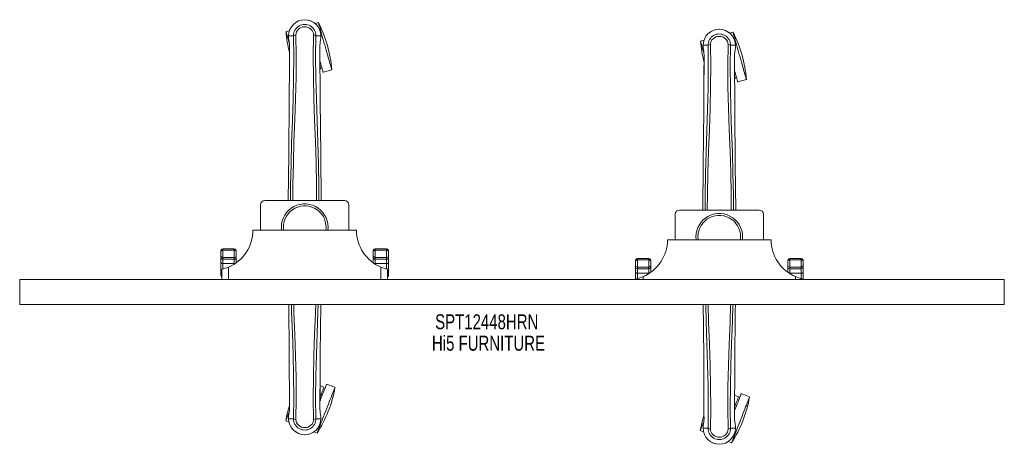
# Model space of a CAD drawing. Header units: inches. Extents: x 17.7 to 65.2, y 27.7 to 48.1.
import ezdxf

# ---------------------------------------------------------------- set-up
doc = ezdxf.new("R2010")
doc.units = ezdxf.units.IN
doc.header["$MEASUREMENT"] = 0
doc.linetypes.add('SLD-Solid', pattern=[0])
doc.layers.add('HI5-SYMBOLTEXT', color=5, linetype='SLD-Solid')
doc.styles.add('SLDTEXTSTYLE0', font='TXT', dxfattribs={"width": 0.75})

# ---------------------------------------------------------------- blocks, each defined once
blk = doc.blocks.new('SW_NOTE_0')
at = {"layer": 'HI5-SYMBOLTEXT', "color": 0, "char_height": 0.72, "attachment_point": 1, "style": 'SLDTEXTSTYLE0'}
for s, insert in [('SPT12448HRN', (0, 0.928)), ('Hi5 FURNITURE', (-0.156, -0.107))]:
    blk.add_mtext(s, dxfattribs=dict(at, insert=insert))

msp = doc.modelspace()

# ---------------------------------------------------------------- linework, layer by layer
at = {"color": 7, "linetype": 'SLD-Solid', "lineweight": 15}
for p, q in [((32.087, 48.001), (31.926, 47.955)), ((30.689, 47.605), (30.528, 47.56)), ((52.087, 47.538), (51.926, 47.492)), ((30.648, 47.364), (30.648, 47.248)), ((30.652, 47.364), (30.648, 47.364)), ((30.648, 47.248), (30.648, 47.244)), ((30.65, 47.364), (30.65, 47.248)), ((30.705, 47.364), (30.652, 47.364)), ((30.728, 47.363), (30.705, 47.364)), ((30.887, 47.363), (30.728, 47.363)), ((31.005, 47.399), (31.004, 47.401)), ((31.851, 47.401), (31.851, 47.399)), ((32.127, 47.363), (31.969, 47.363)), ((32.15, 47.364), (32.127, 47.363)), ((32.204, 47.364), (32.15, 47.364)), ((32.208, 47.364), (32.204, 47.364)), ((32.206, 47.248), (32.206, 47.363)), ((32.207, 47.244), (32.208, 47.248)), ((32.208, 47.364), (32.208, 47.248)), ((50.689, 47.143), (50.528, 47.097)), ((30.691, 46.863), (30.688, 45.939)), ((30.692, 45.938), (30.692, 46.862)), ((32.164, 46.809), (32.164, 46.862)), ((32.165, 46.863), (32.165, 46.81)), ((50.648, 46.901), (50.648, 46.785)), ((50.652, 46.901), (50.648, 46.901)), ((50.648, 46.785), (50.648, 46.781)), ((50.65, 46.901), (50.65, 46.785)), ((50.705, 46.901), (50.652, 46.901)), ((50.728, 46.9), (50.705, 46.901)), ((50.887, 46.901), (50.728, 46.9)), ((51.005, 46.936), (51.004, 46.938)), ((51.851, 46.938), (51.851, 46.936)), ((52.127, 46.9), (51.969, 46.901)), ((52.15, 46.901), (52.127, 46.9)), ((52.204, 46.901), (52.15, 46.901)), ((52.208, 46.901), (52.204, 46.901)), ((52.206, 46.785), (52.206, 46.901)), ((52.207, 46.781), (52.208, 46.785)), ((52.208, 46.901), (52.208, 46.785)), ((50.691, 46.4), (50.688, 45.476)), ((50.692, 45.476), (50.692, 46.4)), ((52.164, 46.346), (52.164, 46.4)), ((52.165, 46.4), (52.165, 46.347)), ((32.169, 45.75), (32.206, 45.761)), ((32.317, 45.597), (32.734, 45.715)), ((52.169, 45.288), (52.206, 45.298)), ((52.317, 45.135), (52.734, 45.253)), ((29.303, 39.218), (29.303, 37.98)), ((29.503, 39.418), (33.353, 39.418)), ((33.553, 39.218), (33.553, 37.98)), ((49.503, 38.955), (53.353, 38.955)), ((49.303, 38.755), (49.303, 37.518)), ((53.553, 38.755), (53.553, 37.518)), ((28.928, 37.98), (33.928, 37.98)), ((28.028, 37.083), (27.478, 37.083)), ((27.478, 37.083), (27.478, 37.016)), ((28.028, 37.016), (28.028, 37.083)), ((35.378, 37.083), (34.828, 37.083)), ((34.828, 37.083), (34.828, 37.016)), ((35.378, 37.016), (35.378, 37.083)), ((48.928, 37.518), (53.928, 37.518)), ((27.378, 36.769), (27.378, 36.956)), ((27.378, 36.685), (27.378, 36.769)), ((27.378, 36.416), (27.378, 36.685)), ((27.478, 37.016), (27.478, 36.672)), ((28.028, 37.016), (27.478, 37.016)), ((27.478, 36.672), (28.028, 36.672)), ((27.478, 36.672), (27.478, 36.588)), ((27.478, 36.588), (28.028, 36.588)), ((27.478, 36.588), (27.478, 36.379)), ((28.028, 36.672), (28.028, 37.016)), ((28.028, 36.588), (28.028, 36.672)), ((28.028, 36.379), (28.028, 36.588)), ((28.128, 36.956), (28.128, 36.769)), ((28.128, 36.769), (28.128, 36.685)), ((28.128, 36.685), (28.128, 36.42)), ((34.728, 36.769), (34.728, 36.956)), ((34.728, 36.685), (34.728, 36.769)), ((34.728, 36.42), (34.728, 36.685)), ((34.828, 37.016), (34.828, 36.672)), ((35.378, 37.016), (34.828, 37.016)), ((35.378, 36.672), (34.828, 36.672)), ((34.828, 36.672), (34.828, 36.588)), ((35.378, 36.588), (34.828, 36.588)), ((34.828, 36.588), (34.828, 36.379)), ((35.378, 36.672), (35.378, 37.016)), ((35.378, 36.588), (35.378, 36.672)), ((35.378, 36.379), (35.378, 36.588)), ((35.478, 36.956), (35.478, 36.769)), ((35.478, 36.769), (35.478, 36.685)), ((35.478, 36.685), (35.478, 36.416)), ((48.028, 36.62), (47.478, 36.62)), ((47.478, 36.62), (47.478, 36.553)), ((48.028, 36.553), (48.028, 36.62)), ((55.378, 36.62), (54.828, 36.62)), ((54.828, 36.62), (54.828, 36.553)), ((55.378, 36.553), (55.378, 36.62)), ((27.378, 35.988), (27.378, 36.416)), ((27.428, 35.605), (27.428, 36.105)), ((28.028, 36.379), (27.478, 36.379)), ((27.478, 36.379), (27.478, 36.118)), ((27.752, 36.209), (27.752, 35.605)), ((28.028, 36.353), (28.028, 36.379)), ((35.378, 36.379), (34.828, 36.379)), ((34.828, 36.379), (34.828, 36.353)), ((35.104, 35.605), (35.104, 36.209)), ((35.378, 36.118), (35.378, 36.379)), ((35.428, 36.105), (35.428, 35.605)), ((35.478, 36.416), (35.478, 35.988)), ((47.378, 36.306), (47.378, 36.493)), ((47.378, 36.222), (47.378, 36.306)), ((47.378, 35.953), (47.378, 36.222)), ((47.478, 36.553), (47.478, 36.209)), ((48.028, 36.553), (47.478, 36.553)), ((47.478, 36.209), (48.028, 36.209)), ((47.478, 36.209), (47.478, 36.126)), ((47.478, 36.126), (48.028, 36.126)), ((47.478, 36.126), (47.478, 35.916)), ((48.028, 36.209), (48.028, 36.553)), ((48.028, 36.126), (48.028, 36.209)), ((48.028, 35.916), (48.028, 36.126)), ((48.128, 36.493), (48.128, 36.306)), ((48.128, 36.306), (48.128, 36.222)), ((48.128, 36.222), (48.128, 35.957)), ((54.728, 36.306), (54.728, 36.493)), ((54.728, 36.222), (54.728, 36.306)), ((54.728, 35.957), (54.728, 36.222)), ((54.828, 36.553), (54.828, 36.209)), ((55.378, 36.553), (54.828, 36.553)), ((55.378, 36.209), (54.828, 36.209)), ((54.828, 36.209), (54.828, 36.126)), ((55.378, 36.126), (54.828, 36.126)), ((54.828, 36.126), (54.828, 35.916)), ((55.378, 36.209), (55.378, 36.553)), ((55.378, 36.126), (55.378, 36.209)), ((55.378, 35.916), (55.378, 36.126)), ((55.478, 36.493), (55.478, 36.306)), ((55.478, 36.306), (55.478, 36.222)), ((55.478, 36.222), (55.478, 35.953)), ((27.378, 35.83), (27.378, 35.988)), ((35.478, 35.988), (35.478, 35.83)), ((47.378, 35.605), (47.378, 35.953)), ((47.428, 35.605), (47.428, 35.643)), ((48.028, 35.916), (47.478, 35.916)), ((47.478, 35.916), (47.478, 35.655)), ((47.752, 35.746), (47.752, 35.605)), ((48.028, 35.89), (48.028, 35.916)), ((55.378, 35.916), (54.828, 35.916)), ((54.828, 35.916), (54.828, 35.89)), ((55.104, 35.605), (55.104, 35.746)), ((55.378, 35.655), (55.378, 35.916)), ((55.428, 35.643), (55.428, 35.605)), ((55.478, 35.953), (55.478, 35.605)), ((17.678, 35.605), (17.678, 34.402)), ((65.178, 35.605), (17.678, 35.605)), ((65.178, 35.605), (65.178, 34.402)), ((65.178, 34.402), (17.678, 34.402)), ((32.358, 30.416), (32.169, 30.49)), ((32.888, 30.41), (32.485, 30.568)), ((32.164, 30.322), (32.164, 29.398)), ((32.165, 29.398), (32.168, 30.322)), ((52.358, 29.953), (52.169, 30.028)), ((52.888, 29.947), (52.485, 30.105)), ((30.691, 29.398), (30.691, 29.451)), ((30.692, 29.452), (30.692, 29.398)), ((52.164, 29.86), (52.164, 28.936)), ((52.165, 28.935), (52.168, 29.859)), ((30.648, 29.017), (30.648, 29.013)), ((30.648, 28.897), (30.648, 29.013)), ((30.65, 29.013), (30.65, 28.897)), ((32.206, 28.897), (32.206, 29.013)), ((32.208, 29.013), (32.207, 29.017)), ((32.208, 28.897), (32.208, 29.013)), ((50.691, 28.935), (50.691, 28.988)), ((50.692, 28.989), (50.692, 28.936)), ((30.512, 28.79), (30.668, 28.729)), ((30.648, 28.897), (30.652, 28.897)), ((30.652, 28.897), (30.705, 28.897)), ((30.705, 28.897), (30.728, 28.897)), ((30.728, 28.897), (30.887, 28.897)), ((31.004, 28.86), (31.005, 28.862)), ((31.851, 28.862), (31.851, 28.86)), ((31.969, 28.897), (32.127, 28.897)), ((32.127, 28.897), (32.15, 28.897)), ((32.15, 28.897), (32.204, 28.897)), ((32.204, 28.897), (32.208, 28.897)), ((50.648, 28.554), (50.648, 28.55)), ((50.648, 28.434), (50.648, 28.55)), ((50.65, 28.55), (50.65, 28.434)), ((52.206, 28.434), (52.206, 28.55)), ((52.208, 28.55), (52.207, 28.554)), ((52.208, 28.434), (52.208, 28.55)), ((31.864, 28.26), (32.021, 28.199)), ((50.512, 28.327), (50.668, 28.266)), ((50.648, 28.434), (50.652, 28.434)), ((50.652, 28.434), (50.705, 28.434)), ((50.705, 28.434), (50.728, 28.435)), ((50.728, 28.435), (50.887, 28.435)), ((51.004, 28.397), (51.005, 28.399)), ((51.851, 28.399), (51.851, 28.397)), ((51.969, 28.435), (52.127, 28.435)), ((52.127, 28.435), (52.15, 28.434)), ((52.15, 28.434), (52.204, 28.434)), ((52.204, 28.434), (52.208, 28.434)), ((51.864, 27.797), (52.021, 27.736))]:
    msp.add_line(p, q, dxfattribs=at)
at = {"color": 7, "linetype": 'SLD-Solid', "lineweight": 15, "flags": 128}
for points in [[(32.087, 48.001), (32.089, 47.994), (32.095, 47.974), (32.104, 47.941), (32.117, 47.895), (32.134, 47.837), (32.153, 47.768), (32.176, 47.688), (32.201, 47.598), (32.229, 47.499), (32.259, 47.393), (32.291, 47.281), (32.324, 47.164), (32.358, 47.043), (32.393, 46.92), (32.428, 46.796), (32.463, 46.673), (32.497, 46.552), (32.53, 46.435), (32.562, 46.323), (32.592, 46.217), (32.62, 46.118), (32.645, 46.028), (32.668, 45.948), (32.687, 45.879), (32.704, 45.821), (32.717, 45.775), (32.726, 45.742), (32.732, 45.722), (32.734, 45.715)], [(30.528, 47.56), (30.529, 47.553), (30.535, 47.533), (30.544, 47.5), (30.557, 47.454), (30.574, 47.396), (30.593, 47.327), (30.616, 47.247), (30.642, 47.157), (30.669, 47.058), (30.684, 47.006)], [(31.004, 47.401), (31.01, 47.478), (31.034, 47.552), (31.073, 47.621), (31.126, 47.681), (31.191, 47.729), (31.265, 47.765), (31.345, 47.787), (31.428, 47.795), (31.511, 47.787), (31.591, 47.765), (31.665, 47.729), (31.73, 47.681), (31.783, 47.621), (31.822, 47.552), (31.845, 47.478), (31.851, 47.401)], [(52.087, 47.538), (52.089, 47.531), (52.095, 47.511), (52.104, 47.478), (52.117, 47.432), (52.134, 47.374), (52.153, 47.305), (52.176, 47.225), (52.201, 47.135), (52.229, 47.037), (52.259, 46.931), (52.291, 46.818), (52.324, 46.701), (52.358, 46.58), (52.393, 46.457), (52.428, 46.333), (52.463, 46.21), (52.497, 46.09), (52.53, 45.972), (52.562, 45.86), (52.592, 45.754), (52.62, 45.656), (52.645, 45.566), (52.668, 45.486), (52.687, 45.416), (52.704, 45.358), (52.717, 45.312), (52.726, 45.279), (52.732, 45.259), (52.734, 45.253)], [(30.648, 47.248), (30.661, 47.151), (30.677, 47.074)], [(30.648, 47.244), (30.66, 47.154), (30.679, 47.063)], [(30.677, 47.074), (30.677, 47.068), (30.679, 47.063)], [(30.743, 39.418), (30.748, 40.13), (30.767, 41.175), (30.796, 42.217), (30.831, 43.255), (30.866, 44.289), (30.891, 45.318), (30.899, 46.343), (30.887, 47.363)], [(30.851, 39.418), (30.858, 40.183), (30.879, 41.226), (30.911, 42.265), (30.949, 43.301), (30.985, 44.332), (31.011, 45.359), (31.019, 46.381), (31.005, 47.398)], [(32.004, 39.418), (31.998, 40.183), (31.977, 41.226), (31.945, 42.266), (31.907, 43.301), (31.871, 44.333), (31.845, 45.359), (31.837, 46.381), (31.851, 47.398)], [(32.113, 39.418), (32.108, 40.13), (32.089, 41.175), (32.06, 42.217), (32.024, 43.255), (31.99, 44.289), (31.965, 45.318), (31.956, 46.343), (31.969, 47.363)], [(32.177, 47.063), (32.194, 47.143), (32.207, 47.244)], [(32.177, 47.063), (32.179, 47.068), (32.179, 47.074)], [(32.208, 47.248), (32.195, 47.151), (32.179, 47.074)], [(32.206, 47.363), (32.207, 47.364), (32.208, 47.364), (32.208, 47.364)], [(50.528, 47.097), (50.529, 47.09), (50.535, 47.07), (50.544, 47.037), (50.557, 46.991), (50.574, 46.933), (50.593, 46.864), (50.616, 46.784), (50.642, 46.694), (50.669, 46.595), (50.684, 46.543)], [(51.004, 46.938), (51.01, 47.015), (51.034, 47.089), (51.073, 47.158), (51.126, 47.218), (51.191, 47.267), (51.265, 47.303), (51.345, 47.325), (51.428, 47.332), (51.511, 47.325), (51.591, 47.303), (51.665, 47.267), (51.73, 47.218), (51.783, 47.158), (51.822, 47.089), (51.845, 47.015), (51.851, 46.938)], [(30.691, 46.863), (30.69, 46.863), (30.691, 46.862), (30.692, 46.862)], [(32.163, 46.862), (32.165, 46.862), (32.166, 46.863), (32.165, 46.863)], [(32.165, 46.81), (32.173, 44.24), (32.201, 41.615), (32.229, 39.418)], [(50.648, 46.785), (50.661, 46.688), (50.677, 46.611)], [(50.648, 46.781), (50.66, 46.691), (50.679, 46.6)], [(50.677, 46.611), (50.677, 46.606), (50.679, 46.6)], [(50.743, 38.955), (50.748, 39.667), (50.767, 40.712), (50.796, 41.754), (50.831, 42.792), (50.866, 43.826), (50.891, 44.856), (50.899, 45.881), (50.887, 46.901)], [(50.851, 38.955), (50.858, 39.72), (50.879, 40.763), (50.911, 41.803), (50.949, 42.838), (50.985, 43.869), (51.011, 44.896), (51.019, 45.918), (51.005, 46.935)], [(52.004, 38.955), (51.998, 39.72), (51.977, 40.763), (51.945, 41.803), (51.907, 42.839), (51.871, 43.87), (51.845, 44.897), (51.837, 45.919), (51.851, 46.935)], [(52.113, 38.955), (52.108, 39.667), (52.089, 40.712), (52.06, 41.754), (52.024, 42.792), (51.99, 43.826), (51.965, 44.856), (51.956, 45.881), (51.969, 46.901)], [(52.177, 46.6), (52.194, 46.68), (52.207, 46.781)], [(52.177, 46.6), (52.179, 46.606), (52.179, 46.611)], [(52.208, 46.785), (52.195, 46.688), (52.179, 46.611)], [(52.206, 46.901), (52.207, 46.901), (52.208, 46.901), (52.208, 46.901)], [(32.168, 46.125), (32.175, 46.099), (32.203, 46), (32.228, 45.911), (32.251, 45.83), (32.271, 45.761), (32.287, 45.703), (32.3, 45.657), (32.309, 45.624), (32.315, 45.604), (32.317, 45.597)], [(50.691, 46.4), (50.69, 46.4), (50.691, 46.4), (50.692, 46.4)], [(52.163, 46.4), (52.165, 46.4), (52.166, 46.4), (52.165, 46.4)], [(52.165, 46.347), (52.173, 43.777), (52.201, 41.152), (52.229, 38.955)], [(30.688, 45.939), (30.682, 44.24), (30.655, 41.615), (30.627, 39.418)], [(32.169, 45.889), (32.18, 45.852), (32.192, 45.81), (32.2, 45.78), (32.205, 45.764), (32.206, 45.761)], [(52.168, 45.663), (52.175, 45.636), (52.203, 45.538), (52.228, 45.448), (52.251, 45.368), (52.271, 45.298), (52.287, 45.24), (52.3, 45.195), (52.309, 45.161), (52.315, 45.141), (52.317, 45.135)], [(50.688, 45.476), (50.682, 43.777), (50.655, 41.152), (50.627, 38.955)], [(52.169, 45.427), (52.18, 45.389), (52.192, 45.347), (52.2, 45.317), (52.205, 45.301), (52.206, 45.298)], [(30.303, 38.13), (30.31, 38.004), (30.313, 37.98)], [(30.398, 38.13), (30.405, 38.011), (30.409, 37.98)], [(50.303, 37.668), (50.31, 37.542), (50.313, 37.518)], [(50.398, 37.668), (50.405, 37.548), (50.409, 37.518)], [(27.478, 37.016), (27.472, 37.016), (27.452, 37.014), (27.436, 37.01), (27.408, 36.998), (27.406, 36.997), (27.392, 36.986), (27.381, 36.969), (27.379, 36.963), (27.378, 36.959), (27.378, 36.958), (27.378, 36.957), (27.378, 36.957), (27.378, 36.956), (27.378, 36.956)], [(28.128, 36.956), (28.128, 36.956), (28.128, 36.957), (28.128, 36.957), (28.128, 36.958), (28.128, 36.959), (28.127, 36.963), (28.125, 36.969), (28.114, 36.986), (28.1, 36.997), (28.098, 36.998), (28.07, 37.01), (28.054, 37.014), (28.034, 37.016), (28.028, 37.016)], [(34.828, 37.016), (34.822, 37.016), (34.802, 37.014), (34.786, 37.01), (34.758, 36.998), (34.756, 36.997), (34.742, 36.986), (34.731, 36.969), (34.729, 36.963), (34.728, 36.959), (34.728, 36.958), (34.728, 36.957), (34.728, 36.957), (34.728, 36.956), (34.728, 36.956)], [(35.478, 36.956), (35.478, 36.956), (35.478, 36.957), (35.478, 36.957), (35.478, 36.958), (35.478, 36.959), (35.477, 36.963), (35.475, 36.969), (35.464, 36.986), (35.45, 36.997), (35.448, 36.998), (35.42, 37.01), (35.404, 37.014), (35.384, 37.016), (35.378, 37.016)], [(27.378, 36.416), (27.38, 36.409), (27.386, 36.402), (27.395, 36.395), (27.407, 36.39), (27.422, 36.385), (27.44, 36.382), (27.458, 36.38), (27.478, 36.379)], [(35.378, 36.379), (35.397, 36.38), (35.416, 36.382), (35.433, 36.385), (35.449, 36.39), (35.461, 36.395), (35.47, 36.402), (35.476, 36.409), (35.478, 36.416)], [(47.478, 36.553), (47.472, 36.553), (47.452, 36.551), (47.436, 36.547), (47.408, 36.535), (47.406, 36.534), (47.392, 36.523), (47.381, 36.507), (47.379, 36.5), (47.378, 36.497), (47.378, 36.495), (47.378, 36.494), (47.378, 36.494), (47.378, 36.494), (47.378, 36.493)], [(48.128, 36.493), (48.128, 36.494), (48.128, 36.494), (48.128, 36.494), (48.128, 36.495), (48.128, 36.497), (48.127, 36.5), (48.125, 36.507), (48.114, 36.523), (48.1, 36.534), (48.098, 36.535), (48.07, 36.547), (48.054, 36.551), (48.034, 36.553), (48.028, 36.553)], [(54.828, 36.553), (54.822, 36.553), (54.802, 36.551), (54.786, 36.547), (54.758, 36.535), (54.756, 36.534), (54.742, 36.523), (54.731, 36.507), (54.729, 36.5), (54.728, 36.497), (54.728, 36.495), (54.728, 36.494), (54.728, 36.494), (54.728, 36.494), (54.728, 36.493)], [(55.478, 36.493), (55.478, 36.494), (55.478, 36.494), (55.478, 36.494), (55.478, 36.495), (55.478, 36.497), (55.477, 36.5), (55.475, 36.507), (55.464, 36.523), (55.45, 36.534), (55.448, 36.535), (55.42, 36.547), (55.404, 36.551), (55.384, 36.553), (55.378, 36.553)], [(27.378, 35.988), (27.38, 35.981), (27.386, 35.974), (27.395, 35.968), (27.407, 35.962), (27.422, 35.958), (27.428, 35.957)], [(35.428, 35.957), (35.433, 35.958), (35.449, 35.962), (35.461, 35.968), (35.47, 35.974), (35.476, 35.981), (35.478, 35.988)], [(47.378, 35.953), (47.38, 35.946), (47.386, 35.939), (47.395, 35.933), (47.407, 35.927), (47.422, 35.922), (47.44, 35.919), (47.458, 35.917), (47.478, 35.916)], [(55.378, 35.916), (55.397, 35.917), (55.416, 35.919), (55.433, 35.922), (55.449, 35.927), (55.461, 35.933), (55.47, 35.939), (55.476, 35.946), (55.478, 35.953)], [(30.691, 29.451), (30.682, 32.021), (30.658, 34.402)], [(30.786, 34.402), (30.796, 34.044), (30.831, 33.006), (30.866, 31.972), (30.891, 30.942), (30.899, 29.917), (30.887, 28.897)], [(30.899, 34.402), (30.911, 33.995), (30.949, 32.959), (30.985, 31.928), (31.011, 30.901), (31.019, 29.879), (31.005, 28.863)], [(31.957, 34.402), (31.945, 33.995), (31.907, 32.96), (31.871, 31.929), (31.845, 30.902), (31.837, 29.88), (31.851, 28.863)], [(32.07, 34.402), (32.06, 34.044), (32.024, 33.006), (31.99, 31.972), (31.965, 30.942), (31.956, 29.917), (31.969, 28.897)], [(32.168, 30.322), (32.173, 32.021), (32.198, 34.402)], [(50.773, 34.402), (50.796, 33.581), (50.831, 32.543), (50.866, 31.509), (50.891, 30.48), (50.899, 29.455), (50.887, 28.435)], [(50.884, 34.402), (50.911, 33.532), (50.949, 32.497), (50.985, 31.465), (51.011, 30.439), (51.019, 29.417), (51.005, 28.4)], [(51.971, 34.402), (51.945, 33.533), (51.907, 32.497), (51.871, 31.466), (51.845, 30.439), (51.837, 29.417), (51.851, 28.4)], [(52.083, 34.402), (52.06, 33.581), (52.024, 32.543), (51.99, 31.509), (51.965, 30.48), (51.956, 29.455), (51.969, 28.435)], [(32.021, 28.199), (32.024, 28.205), (32.031, 28.224), (32.044, 28.256), (32.061, 28.301), (32.083, 28.357), (32.109, 28.424), (32.14, 28.502), (32.174, 28.588), (32.211, 28.684), (32.251, 28.786), (32.294, 28.895), (32.339, 29.008), (32.384, 29.125), (32.431, 29.244), (32.478, 29.364), (32.525, 29.483), (32.57, 29.6), (32.615, 29.713), (32.657, 29.822), (32.698, 29.925), (32.735, 30.02), (32.769, 30.107), (32.799, 30.184), (32.826, 30.252), (32.848, 30.308), (32.865, 30.352), (32.878, 30.384), (32.885, 30.403), (32.888, 30.41)], [(32.164, 29.751), (32.167, 29.758), (32.212, 29.871), (32.254, 29.98), (32.294, 30.083), (32.332, 30.178), (32.366, 30.265), (32.396, 30.342), (32.423, 30.41), (32.445, 30.466), (32.462, 30.51), (32.474, 30.542), (32.482, 30.561), (32.485, 30.568)], [(32.358, 30.416), (32.357, 30.413), (32.351, 30.398), (32.34, 30.369), (32.323, 30.328), (32.303, 30.275), (32.277, 30.21), (32.248, 30.136), (32.215, 30.051), (32.179, 29.959), (32.164, 29.921)], [(52.021, 27.736), (52.024, 27.742), (52.031, 27.762), (52.044, 27.794), (52.061, 27.838), (52.083, 27.894), (52.109, 27.961), (52.14, 28.039), (52.174, 28.126), (52.211, 28.221), (52.251, 28.324), (52.294, 28.432), (52.339, 28.546), (52.384, 28.663), (52.431, 28.782), (52.478, 28.901), (52.525, 29.02), (52.57, 29.137), (52.615, 29.251), (52.657, 29.359), (52.698, 29.462), (52.735, 29.557), (52.769, 29.644), (52.799, 29.722), (52.826, 29.789), (52.848, 29.845), (52.865, 29.889), (52.878, 29.921), (52.885, 29.941), (52.888, 29.947)], [(52.164, 29.288), (52.167, 29.295), (52.212, 29.409), (52.254, 29.517), (52.294, 29.62), (52.332, 29.715), (52.366, 29.802), (52.396, 29.88), (52.423, 29.947), (52.445, 30.003), (52.462, 30.047), (52.474, 30.079), (52.482, 30.099), (52.485, 30.105)], [(52.358, 29.953), (52.357, 29.95), (52.351, 29.935), (52.34, 29.906), (52.323, 29.865), (52.303, 29.812), (52.277, 29.748), (52.248, 29.673), (52.215, 29.589), (52.179, 29.497), (52.164, 29.458)], [(30.512, 28.79), (30.514, 28.797), (30.522, 28.816), (30.534, 28.848), (30.552, 28.892), (30.574, 28.948), (30.6, 29.016), (30.631, 29.093), (30.665, 29.18), (30.681, 29.222)], [(30.679, 29.198), (30.662, 29.118), (30.648, 29.017)], [(30.648, 29.013), (30.661, 29.11), (30.677, 29.187)], [(30.679, 29.198), (30.677, 29.192), (30.677, 29.187)], [(30.692, 29.398), (30.691, 29.398), (30.69, 29.398), (30.691, 29.398)], [(32.165, 29.398), (32.166, 29.398), (32.165, 29.398), (32.164, 29.398)], [(32.179, 29.187), (32.179, 29.192), (32.177, 29.198)], [(32.207, 29.017), (32.196, 29.107), (32.177, 29.198)], [(32.208, 29.013), (32.195, 29.11), (32.179, 29.187)], [(30.65, 28.897), (30.649, 28.897), (30.648, 28.897), (30.648, 28.897)], [(31.851, 28.86), (31.845, 28.783), (31.822, 28.709), (31.783, 28.64), (31.73, 28.58), (31.665, 28.531), (31.591, 28.495), (31.511, 28.473), (31.428, 28.466), (31.345, 28.473), (31.265, 28.495), (31.191, 28.531), (31.126, 28.58), (31.073, 28.64), (31.034, 28.709), (31.01, 28.783), (31.004, 28.86)], [(50.512, 28.327), (50.514, 28.334), (50.522, 28.353), (50.534, 28.385), (50.552, 28.43), (50.574, 28.486), (50.6, 28.553), (50.631, 28.63), (50.665, 28.717), (50.681, 28.759)], [(50.679, 28.735), (50.662, 28.655), (50.648, 28.554)], [(50.648, 28.55), (50.661, 28.647), (50.677, 28.724)], [(50.679, 28.735), (50.677, 28.729), (50.677, 28.724)], [(50.692, 28.936), (50.691, 28.935), (50.69, 28.935), (50.691, 28.935)], [(52.165, 28.935), (52.166, 28.935), (52.165, 28.935), (52.164, 28.936)], [(52.179, 28.724), (52.179, 28.729), (52.177, 28.735)], [(52.207, 28.554), (52.196, 28.644), (52.177, 28.735)], [(52.208, 28.55), (52.195, 28.647), (52.179, 28.724)], [(50.65, 28.434), (50.649, 28.434), (50.648, 28.434), (50.648, 28.434)], [(51.851, 28.397), (51.845, 28.32), (51.822, 28.246), (51.783, 28.177), (51.73, 28.117), (51.665, 28.069), (51.591, 28.033), (51.511, 28.011), (51.428, 28.003), (51.345, 28.011), (51.265, 28.033), (51.191, 28.069), (51.126, 28.117), (51.073, 28.177), (51.034, 28.246), (51.01, 28.32), (51.004, 28.397)]]:
    msp.add_lwpolyline(points, dxfattribs=at)
at = {"color": 7, "linetype": 'SLD-Solid', "lineweight": 15}
for centre, radius, start, end in [((31.428, 47.354), 0.78, 0, 179.3038), ((31.428, 47.354), 0.78, 0.7166, 179.2834), ((26.723, 45.25), 6.029, 4.4296, 27.1497), ((36.538, 48.025), 6.029, 184.4296, 194.0036), ((31.428, 47.369), 0.541, 359.3503, 180.6497), ((51.428, 46.892), 0.78, 0, 179.3038), ((51.428, 46.892), 0.78, 0.7166, 179.2834), ((46.723, 44.787), 6.029, 4.4296, 27.1497), ((30.678, 47.248), 0.03, 180.0028, 185.051), ((29.504, 46.893), 1.187, 358.573, 8.7876), ((31.006, 47.177), 0.221, 90.3088, 122.519), ((31.846, 47.166), 0.233, 58.0405, 88.5916), ((33.352, 46.893), 1.187, 171.2126, 181.4269), ((56.538, 47.562), 6.029, 184.4296, 194.0036), ((51.428, 46.907), 0.541, 359.3502, 180.6498), ((50.678, 46.785), 0.03, 180.0028, 185.051), ((49.504, 46.43), 1.187, 358.5706, 8.7912), ((51.006, 46.714), 0.221, 90.3107, 122.5185), ((51.846, 46.703), 0.233, 58.0367, 88.5949), ((53.352, 46.43), 1.187, 171.212, 181.4272), ((29.503, 39.218), 0.2, 90, 180), ((31.428, 38.13), 1.125, 352.3377, 180), ((31.428, 38.13), 1.03, 351.6262, 180), ((33.353, 39.218), 0.2, 0, 90), ((49.503, 38.755), 0.2, 90, 180), ((53.353, 38.755), 0.2, 0, 90), ((51.428, 37.668), 1.125, 352.3377, 180), ((51.428, 37.668), 1.03, 351.6262, 180), ((27.005, 37.981), 1.923, 292.8533, 359.9777), ((35.85, 37.981), 1.923, 180.0132, 247.1557), ((27.497, 36.963), 0.119, 99.2201, 183.3319), ((28.009, 36.963), 0.119, 356.6676, 80.7803), ((34.847, 36.963), 0.119, 99.2176, 183.3344), ((35.359, 36.963), 0.119, 356.6656, 80.7824), ((47.005, 37.518), 1.923, 292.8534, 359.9776), ((55.85, 37.518), 1.923, 180.0134, 247.1556), ((27.476, 36.77), 0.0982, 180.689, 271.063), ((27.476, 36.687), 0.0983, 181.0036, 270.9699), ((28.03, 36.77), 0.0982, 268.936, 359.312), ((28.03, 36.687), 0.0983, 269.0301, 358.9964), ((34.826, 36.77), 0.0981, 180.6673, 271.0846), ((34.826, 36.687), 0.0983, 181.0023, 270.9713), ((35.38, 36.77), 0.0981, 268.9154, 359.3327), ((35.38, 36.687), 0.0983, 269.0287, 358.9977), ((47.497, 36.5), 0.119, 99.2188, 183.3332), ((48.009, 36.5), 0.119, 356.6844, 80.7643), ((54.847, 36.5), 0.119, 99.2194, 183.3322), ((55.359, 36.5), 0.119, 356.6678, 80.7806), ((27.006, 37.98), 1.922, 282.6804, 292.8309), ((28.029, 36.626), 0.247, 269.7734, 280.767), ((34.827, 36.626), 0.247, 259.2341, 270.226), ((35.851, 37.983), 1.925, 247.1767, 257.3117), ((47.476, 36.307), 0.0982, 180.6884, 271.0636), ((47.476, 36.224), 0.0983, 181.0028, 270.9707), ((48.03, 36.307), 0.0982, 268.936, 359.3114), ((48.03, 36.224), 0.0984, 269.03, 358.9958), ((54.826, 36.307), 0.0982, 180.6885, 271.0638), ((54.826, 36.224), 0.0984, 181.0039, 270.97), ((55.38, 36.307), 0.0982, 268.9362, 359.3115), ((55.38, 36.224), 0.0984, 269.03, 358.9961), ((27.478, 35.83), 0.1, 180, 240), ((35.378, 35.83), 0.1, 300, 0), ((47.006, 37.518), 1.922, 282.6806, 292.8308), ((48.029, 36.164), 0.247, 269.7741, 280.7665), ((54.827, 36.164), 0.247, 259.2337, 270.2258), ((55.851, 37.52), 1.925, 247.1765, 257.3121), ((-358.409, 28.795), 409.099, 0.02705, 0.78521), ((422.614, 29.227), 370.446, 179.19956, 179.90215), ((26.952, 31.461), 6.029, 338.5953, 349.9553), ((46.952, 30.999), 6.029, 338.5953, 349.9553), ((36.448, 27.739), 6.029, 162.95, 169.9553), ((29.504, 29.368), 1.187, 351.2125, 1.4269), ((26.952, 31.461), 6.029, 327.2352, 338.5953), ((33.352, 29.368), 1.187, 178.5706, 188.7912), ((32.178, 29.013), 0.03, 0.0028, 5.051), ((56.448, 27.276), 6.029, 162.95, 169.9553), ((31.428, 28.906), 0.78, 180, 359.3038), ((31.428, 28.906), 0.78, 180.7166, 359.2834), ((31.01, 29.095), 0.233, 238.0385, 268.593), ((31.428, 28.891), 0.541, 179.3501, 0.6499), ((31.85, 29.084), 0.221, 270.3104, 302.518), ((49.504, 28.905), 1.187, 351.2125, 1.427), ((46.952, 30.999), 6.029, 327.2352, 338.5953), ((53.352, 28.905), 1.187, 178.5723, 188.7895), ((52.178, 28.55), 0.03, 0.0028, 5.051), ((51.428, 28.444), 0.78, 180, 359.3038), ((51.428, 28.444), 0.78, 180.7166, 359.2834), ((51.428, 28.428), 0.541, 179.3502, 0.6498), ((51.01, 28.632), 0.233, 238.0385, 268.5927), ((51.85, 28.621), 0.221, 270.3094, 302.5193)]:
    msp.add_arc(centre, radius, start, end, dxfattribs=at)

# ---------------------------------------------------------------- block references
at = {"layer": 'HI5-SYMBOLTEXT', "color": 5}
msp.add_blockref('SW_NOTE_0', (37.721, 33.003), dxfattribs=at)

doc.saveas('drawing.dxf')
